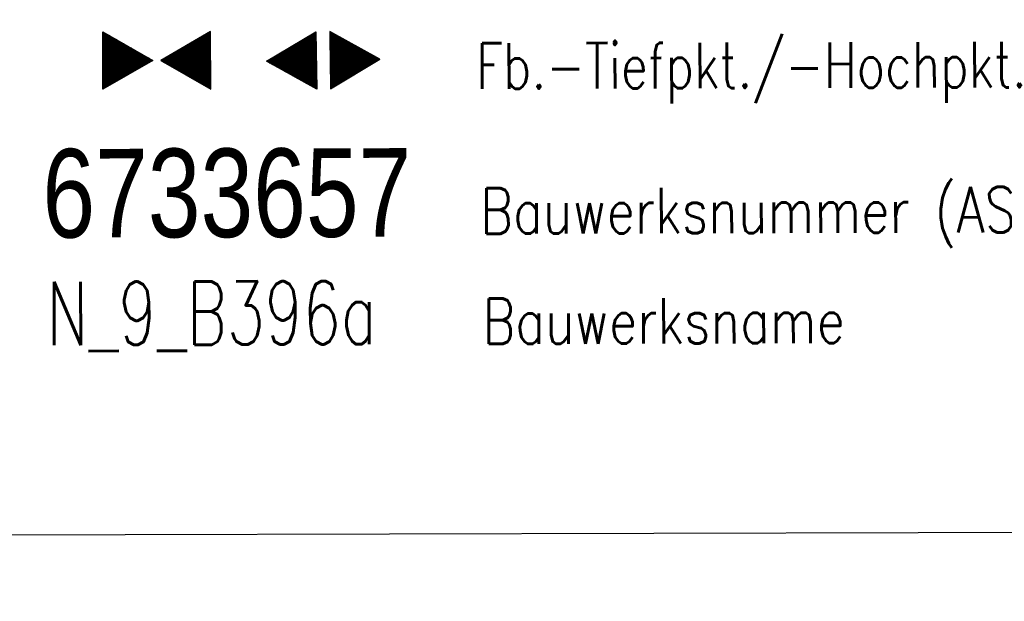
# Model space of a CAD drawing. Extents: x -134 to 1642, y -665 to 1050.
# Tile 65 of 88: x 1078 to 1117, y 115 to 138. Entities that reach past the tile are written whole.
import ezdxf

# ---------------------------------------------------------------- set-up
doc = ezdxf.new("R2010")
doc.units = 0
doc.header["$LTSCALE"] = 2
doc.header["$MEASUREMENT"] = 0
doc.linetypes.add('AUSGEZOGEN', pattern=[0])
doc.layers.get('0').update_dxf_attribs({"color": 8, "linetype": 'AUSGEZOGEN'})
for name, color, linetype in [('BW-SCHRIFT', 8, 'AUSGEZOGEN'), ('GEF', 8, 'AUSGEZOGEN'), ('LEGENDE', 7, 'AUSGEZOGEN'), ('Rinne', 200, 'CONTINUOUS')]:
    doc.layers.add(name, color=color, linetype=linetype)
doc.styles.add('ROMANS', font='romans.shx', dxfattribs={"width": 0.8})
doc.styles.add('UNIR-O', font='unir_o.shx')

# ---------------------------------------------------------------- blocks, each defined once
blk = doc.blocks.new('*X20')
at = {"color": 0}
for p, q in [((379.636, 182.407), (379.645, 182.415)), ((379.64, 182.401), (379.654, 182.415)), ((379.643, 182.395), (379.663, 182.415)), ((379.646, 182.39), (379.672, 182.415)), ((379.649, 182.384), (379.68, 182.415)), ((379.653, 182.379), (379.689, 182.415)), ((379.656, 182.373), (379.698, 182.415)), ((379.659, 182.367), (379.707, 182.415)), ((379.662, 182.362), (379.716, 182.415)), ((379.665, 182.356), (379.725, 182.415)), ((379.669, 182.351), (379.733, 182.415)), ((379.672, 182.345), (379.742, 182.415)), ((379.675, 182.339), (379.751, 182.415)), ((379.678, 182.334), (379.76, 182.415)), ((379.682, 182.328), (379.769, 182.415)), ((379.685, 182.323), (379.778, 182.415)), ((379.688, 182.317), (379.786, 182.415)), ((379.691, 182.311), (379.795, 182.415)), ((379.695, 182.306), (379.804, 182.415)), ((379.698, 182.3), (379.813, 182.415)), ((379.701, 182.295), (379.822, 182.415)), ((379.704, 182.289), (379.831, 182.415)), ((379.708, 182.283), (379.839, 182.415)), ((379.711, 182.278), (379.848, 182.415)), ((379.714, 182.272), (379.857, 182.415)), ((379.717, 182.267), (379.866, 182.415)), ((379.72, 182.261), (379.875, 182.415)), ((379.724, 182.255), (379.884, 182.415)), ((379.727, 182.25), (379.892, 182.415)), ((379.73, 182.244), (379.901, 182.415)), ((379.733, 182.239), (379.91, 182.415)), ((379.737, 182.233), (379.919, 182.415)), ((379.74, 182.227), (379.928, 182.415)), ((379.743, 182.222), (379.937, 182.415)), ((379.746, 182.216), (379.946, 182.415)), ((379.75, 182.21), (379.954, 182.415)), ((379.753, 182.205), (379.963, 182.415)), ((379.756, 182.199), (379.972, 182.415)), ((379.759, 182.194), (379.981, 182.415)), ((379.763, 182.188), (379.99, 182.415)), ((379.766, 182.182), (379.999, 182.415)), ((379.769, 182.177), (380.007, 182.415)), ((379.772, 182.171), (380.016, 182.415)), ((379.775, 182.166), (380.025, 182.415)), ((379.779, 182.16), (380.034, 182.415)), ((379.782, 182.154), (380.043, 182.415)), ((379.785, 182.149), (380.052, 182.415)), ((379.788, 182.143), (380.06, 182.415)), ((379.792, 182.138), (380.069, 182.415)), ((379.795, 182.132), (380.078, 182.415)), ((379.798, 182.126), (380.087, 182.415)), ((379.801, 182.121), (380.096, 182.415)), ((379.805, 182.115), (380.105, 182.415)), ((379.808, 182.11), (380.113, 182.415)), ((379.811, 182.104), (380.122, 182.415)), ((379.814, 182.098), (380.131, 182.415)), ((379.818, 182.093), (380.14, 182.415)), ((379.821, 182.087), (380.149, 182.415)), ((379.824, 182.082), (380.158, 182.415)), ((379.827, 182.076), (380.166, 182.415)), ((379.83, 182.07), (380.175, 182.415)), ((379.834, 182.065), (380.184, 182.415)), ((379.837, 182.059), (380.193, 182.415)), ((379.84, 182.054), (380.202, 182.415)), ((379.843, 182.048), (380.211, 182.415)), ((379.847, 182.042), (380.22, 182.415)), ((379.85, 182.037), (380.228, 182.415)), ((379.853, 182.031), (380.237, 182.415)), ((379.856, 182.026), (380.246, 182.415)), ((379.86, 182.02), (380.255, 182.415)), ((379.863, 182.014), (380.264, 182.415)), ((379.866, 182.009), (380.273, 182.415)), ((379.869, 182.003), (380.281, 182.415)), ((379.873, 181.998), (380.29, 182.415)), ((379.876, 181.992), (380.299, 182.415)), ((379.879, 181.986), (380.308, 182.415)), ((379.882, 181.981), (380.317, 182.415)), ((379.885, 181.975), (380.326, 182.415)), ((379.889, 181.97), (380.334, 182.415)), ((379.892, 181.964), (380.343, 182.415)), ((379.895, 181.958), (380.352, 182.415)), ((379.898, 181.953), (380.361, 182.415)), ((379.902, 181.947), (380.37, 182.415)), ((379.905, 181.942), (380.379, 182.415)), ((379.908, 181.936), (380.387, 182.415)), ((379.911, 181.93), (380.396, 182.415)), ((379.915, 181.925), (380.405, 182.415)), ((379.918, 181.919), (380.414, 182.415)), ((379.921, 181.914), (380.423, 182.415)), ((379.924, 181.908), (380.432, 182.415)), ((379.928, 181.902), (380.44, 182.415)), ((379.931, 181.897), (380.449, 182.415)), ((379.934, 181.891), (380.458, 182.415)), ((379.937, 181.885), (380.467, 182.415)), ((379.94, 181.88), (380.476, 182.415)), ((379.944, 181.874), (380.485, 182.415)), ((379.947, 181.869), (380.494, 182.415)), ((379.95, 181.863), (380.502, 182.415)), ((379.953, 181.857), (380.511, 182.415)), ((379.957, 181.852), (380.52, 182.415)), ((379.96, 181.846), (380.529, 182.415)), ((379.963, 181.841), (380.538, 182.415)), ((379.966, 181.835), (380.547, 182.415)), ((379.97, 181.829), (380.555, 182.415)), ((379.973, 181.824), (380.564, 182.415)), ((379.976, 181.818), (380.573, 182.415)), ((379.979, 181.813), (380.582, 182.415)), ((379.983, 181.807), (380.591, 182.415)), ((379.986, 181.801), (380.6, 182.415)), ((379.989, 181.796), (380.608, 182.415)), ((379.992, 181.79), (380.617, 182.415)), ((379.995, 181.785), (380.626, 182.415)), ((379.999, 181.779), (380.635, 182.415)), ((380.002, 181.773), (380.644, 182.415)), ((380.005, 181.768), (380.653, 182.415)), ((380.008, 181.762), (380.661, 182.415)), ((380.012, 181.757), (380.67, 182.415)), ((380.015, 181.751), (380.679, 182.415)), ((380.018, 181.745), (380.688, 182.415)), ((380.021, 181.74), (380.697, 182.415)), ((380.025, 181.734), (380.706, 182.415)), ((380.028, 181.729), (380.714, 182.415)), ((380.031, 181.723), (380.723, 182.415)), ((380.034, 181.717), (380.732, 182.415)), ((380.038, 181.712), (380.741, 182.415)), ((380.041, 181.706), (380.75, 182.415)), ((380.044, 181.701), (380.759, 182.415)), ((380.047, 181.695), (380.768, 182.415)), ((380.05, 181.689), (380.776, 182.415)), ((380.054, 181.684), (380.785, 182.415)), ((380.057, 181.678), (380.794, 182.415)), ((380.06, 181.673), (380.803, 182.415)), ((380.063, 181.667), (380.812, 182.415)), ((380.067, 181.661), (380.821, 182.415)), ((380.07, 181.656), (380.829, 182.415)), ((380.073, 181.65), (380.838, 182.415)), ((380.076, 181.645), (380.847, 182.415)), ((380.08, 181.639), (380.856, 182.415)), ((380.083, 181.633), (380.865, 182.415)), ((380.086, 181.628), (380.874, 182.415)), ((380.089, 181.622), (380.882, 182.415)), ((380.093, 181.617), (380.891, 182.415)), ((380.096, 181.611), (380.9, 182.415)), ((380.099, 181.605), (380.909, 182.415)), ((380.102, 181.6), (380.918, 182.415)), ((380.105, 181.594), (380.927, 182.415)), ((380.109, 181.588), (380.935, 182.415)), ((380.112, 181.583), (380.944, 182.415)), ((380.115, 181.577), (380.953, 182.415)), ((380.118, 181.572), (380.962, 182.415)), ((380.122, 181.566), (380.971, 182.415)), ((380.125, 181.56), (380.98, 182.415)), ((380.128, 181.555), (380.988, 182.415)), ((380.131, 181.549), (380.997, 182.415)), ((380.135, 181.544), (381.006, 182.415)), ((380.138, 181.538), (381.015, 182.415)), ((380.141, 181.532), (381.024, 182.415)), ((380.144, 181.527), (381.033, 182.415)), ((380.148, 181.521), (381.042, 182.415)), ((380.151, 181.516), (381.05, 182.415)), ((380.154, 181.51), (381.059, 182.415)), ((380.157, 181.504), (381.068, 182.415)), ((380.16, 181.499), (381.077, 182.415)), ((380.164, 181.493), (381.086, 182.415)), ((380.167, 181.488), (381.095, 182.415)), ((380.17, 181.482), (381.103, 182.415)), ((380.173, 181.476), (381.112, 182.415)), ((380.177, 181.471), (381.121, 182.415)), ((380.18, 181.465), (381.13, 182.415)), ((380.183, 181.46), (381.139, 182.415)), ((380.186, 181.454), (381.148, 182.415)), ((380.19, 181.448), (381.156, 182.415)), ((380.193, 181.443), (381.165, 182.415)), ((380.196, 181.437), (381.174, 182.415)), ((380.199, 181.432), (381.183, 182.415)), ((380.203, 181.426), (381.192, 182.415)), ((380.206, 181.42), (381.201, 182.415)), ((380.209, 181.415), (381.209, 182.415)), ((380.212, 181.409), (381.218, 182.415)), ((380.215, 181.404), (381.227, 182.415)), ((380.219, 181.398), (381.236, 182.415)), ((380.222, 181.392), (381.245, 182.415)), ((380.225, 181.387), (381.254, 182.415)), ((380.228, 181.381), (381.262, 182.415)), ((380.232, 181.376), (381.271, 182.415)), ((380.235, 181.37), (381.28, 182.415)), ((380.238, 181.364), (381.289, 182.415)), ((380.241, 181.359), (381.298, 182.415)), ((380.245, 181.353), (381.307, 182.415)), ((380.248, 181.348), (381.316, 182.415)), ((380.251, 181.342), (381.324, 182.415)), ((380.254, 181.336), (381.333, 182.415)), ((380.258, 181.331), (381.342, 182.415)), ((380.261, 181.325), (381.351, 182.415)), ((380.27, 181.308), (381.344, 182.382)), ((380.274, 181.303), (381.332, 182.361)), ((380.277, 181.297), (381.32, 182.34)), ((380.28, 181.292), (381.308, 182.32)), ((380.283, 181.286), (381.296, 182.299)), ((380.287, 181.28), (381.284, 182.278)), ((380.29, 181.275), (381.272, 182.257)), ((380.293, 181.269), (381.26, 182.236)), ((380.296, 181.263), (381.248, 182.215)), ((380.3, 181.258), (381.236, 182.194)), ((380.303, 181.252), (381.224, 182.173)), ((380.306, 181.247), (381.212, 182.152)), ((380.309, 181.241), (381.2, 182.131)), ((380.313, 181.235), (381.187, 182.11)), ((380.316, 181.23), (381.175, 182.089)), ((380.319, 181.224), (381.163, 182.069)), ((380.322, 181.219), (381.151, 182.048)), ((380.325, 181.213), (381.139, 182.027)), ((380.329, 181.207), (381.127, 182.006)), ((380.332, 181.202), (381.115, 181.985)), ((380.335, 181.196), (381.103, 181.964)), ((380.338, 181.191), (381.091, 181.943)), ((380.342, 181.185), (381.079, 181.922)), ((380.345, 181.179), (381.067, 181.901)), ((380.348, 181.174), (381.055, 181.88)), ((380.351, 181.168), (381.043, 181.859)), ((380.355, 181.163), (381.031, 181.839)), ((380.358, 181.157), (381.018, 181.818)), ((380.361, 181.151), (381.006, 181.797)), ((380.364, 181.146), (380.994, 181.776)), ((380.368, 181.14), (380.982, 181.755)), ((380.371, 181.135), (380.97, 181.734)), ((380.374, 181.129), (380.958, 181.713)), ((380.377, 181.123), (380.946, 181.692)), ((380.38, 181.118), (380.934, 181.671)), ((380.384, 181.112), (380.922, 181.65)), ((380.387, 181.107), (380.91, 181.629)), ((380.39, 181.101), (380.898, 181.608)), ((380.393, 181.095), (380.886, 181.588)), ((380.397, 181.09), (380.874, 181.567)), ((380.4, 181.084), (380.861, 181.546)), ((380.403, 181.079), (380.849, 181.525)), ((380.406, 181.073), (380.837, 181.504)), ((380.41, 181.067), (380.825, 181.483)), ((380.413, 181.062), (380.813, 181.462)), ((380.416, 181.056), (380.801, 181.441)), ((380.419, 181.051), (380.789, 181.42)), ((380.423, 181.045), (380.777, 181.399)), ((380.426, 181.039), (380.765, 181.378)), ((380.429, 181.034), (380.753, 181.358)), ((380.432, 181.028), (380.741, 181.337)), ((380.435, 181.023), (380.729, 181.316)), ((380.439, 181.017), (380.717, 181.295)), ((380.442, 181.011), (380.705, 181.274)), ((380.445, 181.006), (380.692, 181.253)), ((380.448, 181), (380.68, 181.232)), ((380.452, 180.995), (380.668, 181.211)), ((380.455, 180.989), (380.656, 181.19)), ((380.458, 180.983), (380.644, 181.169)), ((380.461, 180.978), (380.632, 181.148)), ((380.465, 180.972), (380.62, 181.127)), ((380.468, 180.966), (380.608, 181.107)), ((380.471, 180.961), (380.596, 181.086)), ((380.474, 180.955), (380.584, 181.065)), ((380.478, 180.95), (380.572, 181.044)), ((380.481, 180.944), (380.56, 181.023)), ((380.484, 180.938), (380.548, 181.002)), ((380.487, 180.933), (380.535, 180.981)), ((380.49, 180.927), (380.523, 180.96)), ((380.494, 180.922), (380.511, 180.939)), ((379.87, 179.582), (380.665, 180.378)), ((379.882, 179.603), (380.662, 180.383)), ((379.894, 179.624), (380.659, 180.389)), ((379.906, 179.645), (380.656, 180.394)), ((379.919, 179.666), (380.653, 180.4)), ((379.931, 179.687), (380.649, 180.406)), ((379.943, 179.708), (380.646, 180.411)), ((379.955, 179.729), (380.643, 180.417)), ((379.967, 179.75), (380.64, 180.422)), ((379.979, 179.77), (380.636, 180.428)), ((379.991, 179.791), (380.633, 180.434)), ((380.003, 179.812), (380.63, 180.439)), ((380.015, 179.833), (380.627, 180.445)), ((380.027, 179.854), (380.623, 180.45)), ((380.039, 179.875), (380.62, 180.456)), ((380.051, 179.896), (380.617, 180.462)), ((380.063, 179.917), (380.614, 180.467)), ((380.075, 179.938), (380.61, 180.473)), ((380.088, 179.959), (380.607, 180.478)), ((380.1, 179.98), (380.604, 180.484)), ((380.112, 180), (380.601, 180.49)), ((380.124, 180.021), (380.598, 180.495)), ((380.136, 180.042), (380.594, 180.501)), ((380.148, 180.063), (380.591, 180.506)), ((380.16, 180.084), (380.588, 180.512)), ((380.172, 180.105), (380.585, 180.518)), ((380.184, 180.126), (380.581, 180.523)), ((380.196, 180.147), (380.578, 180.529)), ((380.208, 180.168), (380.575, 180.534)), ((380.22, 180.189), (380.572, 180.54)), ((380.232, 180.21), (380.568, 180.546)), ((380.245, 180.231), (380.565, 180.551)), ((380.257, 180.251), (380.562, 180.557)), ((380.269, 180.272), (380.559, 180.562)), ((380.281, 180.293), (380.555, 180.568)), ((380.293, 180.314), (380.552, 180.574)), ((380.305, 180.335), (380.549, 180.579)), ((380.317, 180.356), (380.546, 180.585)), ((380.329, 180.377), (380.543, 180.59)), ((380.341, 180.398), (380.539, 180.596)), ((380.353, 180.419), (380.536, 180.602)), ((380.365, 180.44), (380.533, 180.607)), ((380.377, 180.461), (380.53, 180.613)), ((380.389, 180.481), (380.526, 180.618)), ((380.401, 180.502), (380.523, 180.624)), ((380.414, 180.523), (380.52, 180.63)), ((380.426, 180.544), (380.517, 180.635)), ((380.438, 180.565), (380.513, 180.641)), ((380.45, 180.586), (380.51, 180.646)), ((380.462, 180.607), (380.507, 180.652)), ((380.474, 180.628), (380.504, 180.658)), ((380.486, 180.649), (380.5, 180.663)), ((379.629, 179.164), (380.73, 180.265)), ((379.641, 179.185), (380.727, 180.271)), ((379.642, 179.169), (380.733, 180.26)), ((379.651, 179.169), (380.737, 180.254)), ((379.653, 179.206), (380.724, 180.277)), ((379.66, 179.169), (380.74, 180.249)), ((379.665, 179.227), (380.72, 180.282)), ((379.669, 179.169), (380.743, 180.243)), ((379.677, 179.248), (380.717, 180.288)), ((379.678, 179.169), (380.746, 180.237)), ((379.686, 179.169), (380.75, 180.232)), ((379.689, 179.269), (380.714, 180.293)), ((379.695, 179.169), (380.753, 180.226)), ((379.701, 179.289), (380.711, 180.299)), ((379.704, 179.169), (380.756, 180.221)), ((379.713, 179.31), (380.708, 180.305)), ((379.713, 179.169), (380.759, 180.215)), ((379.722, 179.169), (380.763, 180.209)), ((379.725, 179.331), (380.704, 180.31)), ((379.731, 179.169), (380.766, 180.204)), ((379.737, 179.352), (380.701, 180.316)), ((379.739, 179.169), (380.769, 180.198)), ((379.748, 179.169), (380.772, 180.193)), ((379.749, 179.373), (380.698, 180.321)), ((379.757, 179.169), (380.775, 180.187)), ((379.762, 179.394), (380.695, 180.327)), ((379.766, 179.169), (380.779, 180.181)), ((379.774, 179.415), (380.691, 180.333)), ((379.775, 179.169), (380.782, 180.176)), ((379.784, 179.169), (380.785, 180.17)), ((379.786, 179.436), (380.688, 180.338)), ((379.792, 179.169), (380.788, 180.165)), ((379.798, 179.457), (380.685, 180.344)), ((379.801, 179.169), (380.792, 180.159)), ((379.81, 179.478), (380.682, 180.349)), ((379.81, 179.169), (380.795, 180.153)), ((379.819, 179.169), (380.798, 180.148)), ((379.822, 179.499), (380.678, 180.355)), ((379.828, 179.169), (380.801, 180.142)), ((379.834, 179.519), (380.675, 180.361)), ((379.837, 179.169), (380.805, 180.137)), ((379.845, 179.169), (380.808, 180.131)), ((379.846, 179.54), (380.672, 180.366)), ((379.854, 179.169), (380.811, 180.125)), ((379.858, 179.561), (380.669, 180.372)), ((379.863, 179.169), (380.814, 180.12)), ((379.872, 179.169), (380.818, 180.114)), ((379.881, 179.169), (380.821, 180.109)), ((379.89, 179.169), (380.824, 180.103)), ((379.899, 179.169), (380.827, 180.097)), ((379.907, 179.169), (380.83, 180.092)), ((379.916, 179.169), (380.834, 180.086)), ((379.925, 179.169), (380.837, 180.081)), ((379.934, 179.169), (380.84, 180.075)), ((379.943, 179.169), (380.843, 180.069)), ((379.952, 179.169), (380.847, 180.064)), ((379.96, 179.169), (380.85, 180.058)), ((379.969, 179.169), (380.853, 180.052)), ((379.978, 179.169), (380.856, 180.047)), ((379.987, 179.169), (380.86, 180.041)), ((379.996, 179.169), (380.863, 180.036)), ((380.005, 179.169), (380.866, 180.03)), ((380.013, 179.169), (380.869, 180.024)), ((380.022, 179.169), (380.873, 180.019)), ((380.031, 179.169), (380.876, 180.013)), ((380.04, 179.169), (380.879, 180.008)), ((380.049, 179.169), (380.882, 180.002)), ((380.058, 179.169), (380.885, 179.996)), ((380.066, 179.169), (380.889, 179.991)), ((380.075, 179.169), (380.892, 179.985)), ((380.084, 179.169), (380.895, 179.98)), ((380.093, 179.169), (380.898, 179.974)), ((380.102, 179.169), (380.902, 179.968)), ((380.111, 179.169), (380.905, 179.963)), ((380.119, 179.169), (380.908, 179.957)), ((380.128, 179.169), (380.911, 179.952)), ((380.137, 179.169), (380.915, 179.946)), ((380.146, 179.169), (380.918, 179.94)), ((380.155, 179.169), (380.921, 179.935)), ((380.164, 179.169), (380.924, 179.929)), ((380.173, 179.169), (380.928, 179.924)), ((380.181, 179.169), (380.931, 179.918)), ((380.19, 179.169), (380.934, 179.912)), ((380.199, 179.169), (380.937, 179.907)), ((380.208, 179.169), (380.94, 179.901)), ((380.217, 179.169), (380.944, 179.896)), ((380.226, 179.169), (380.947, 179.89)), ((380.234, 179.169), (380.95, 179.884)), ((380.243, 179.169), (380.953, 179.879)), ((380.252, 179.169), (380.957, 179.873)), ((380.261, 179.169), (380.96, 179.868)), ((380.27, 179.169), (380.963, 179.862)), ((380.279, 179.169), (380.966, 179.856)), ((380.287, 179.169), (380.97, 179.851)), ((380.296, 179.169), (380.973, 179.845)), ((380.305, 179.169), (380.976, 179.84)), ((380.314, 179.169), (380.979, 179.834)), ((380.323, 179.169), (380.983, 179.828)), ((380.332, 179.169), (380.986, 179.823)), ((380.34, 179.169), (380.989, 179.817)), ((380.349, 179.169), (380.992, 179.812)), ((380.358, 179.169), (380.995, 179.806)), ((380.367, 179.169), (380.999, 179.8)), ((380.376, 179.169), (381.002, 179.795)), ((380.385, 179.169), (381.005, 179.789)), ((380.394, 179.169), (381.008, 179.784)), ((380.402, 179.169), (381.012, 179.778)), ((380.411, 179.169), (381.015, 179.772)), ((380.42, 179.169), (381.018, 179.767)), ((380.429, 179.169), (381.021, 179.761)), ((380.438, 179.169), (381.025, 179.756)), ((380.447, 179.169), (381.028, 179.75)), ((380.455, 179.169), (381.031, 179.744)), ((380.464, 179.169), (381.034, 179.739)), ((380.473, 179.169), (381.038, 179.733)), ((380.482, 179.169), (381.041, 179.727)), ((380.491, 179.169), (381.044, 179.722)), ((380.5, 179.169), (381.047, 179.716)), ((380.508, 179.169), (381.05, 179.711)), ((380.517, 179.169), (381.054, 179.705)), ((380.526, 179.169), (381.057, 179.699)), ((380.535, 179.169), (381.06, 179.694)), ((380.544, 179.169), (381.063, 179.688)), ((380.553, 179.169), (381.067, 179.683)), ((380.561, 179.169), (381.07, 179.677)), ((380.57, 179.169), (381.073, 179.671)), ((380.579, 179.169), (381.076, 179.666)), ((380.588, 179.169), (381.08, 179.66)), ((380.597, 179.169), (381.083, 179.655)), ((380.606, 179.169), (381.086, 179.649)), ((380.614, 179.169), (381.089, 179.643)), ((380.623, 179.169), (381.093, 179.638)), ((380.632, 179.169), (381.096, 179.632)), ((380.641, 179.169), (381.099, 179.627)), ((380.65, 179.169), (381.102, 179.621)), ((380.659, 179.169), (381.105, 179.615)), ((380.668, 179.169), (381.109, 179.61)), ((380.676, 179.169), (381.112, 179.604)), ((380.685, 179.169), (381.115, 179.599)), ((380.694, 179.169), (381.118, 179.593)), ((380.703, 179.169), (381.122, 179.587)), ((380.712, 179.169), (381.125, 179.582)), ((380.721, 179.169), (381.128, 179.576)), ((380.729, 179.169), (381.131, 179.571)), ((380.738, 179.169), (381.135, 179.565)), ((380.747, 179.169), (381.138, 179.559)), ((380.756, 179.169), (381.141, 179.554)), ((380.765, 179.169), (381.144, 179.548)), ((380.774, 179.169), (381.148, 179.543)), ((380.782, 179.169), (381.151, 179.537)), ((380.791, 179.169), (381.154, 179.531)), ((380.8, 179.169), (381.157, 179.526)), ((380.809, 179.169), (381.16, 179.52)), ((380.818, 179.169), (381.164, 179.515)), ((380.827, 179.169), (381.167, 179.509)), ((380.835, 179.169), (381.17, 179.503)), ((380.844, 179.169), (381.173, 179.498)), ((380.853, 179.169), (381.177, 179.492)), ((380.862, 179.169), (381.18, 179.487)), ((380.871, 179.169), (381.183, 179.481)), ((380.88, 179.169), (381.186, 179.475)), ((380.888, 179.169), (381.19, 179.47)), ((380.897, 179.169), (381.193, 179.464)), ((380.906, 179.169), (381.196, 179.459)), ((380.915, 179.169), (381.199, 179.453)), ((380.924, 179.169), (381.203, 179.447)), ((380.933, 179.169), (381.206, 179.442)), ((380.942, 179.169), (381.209, 179.436)), ((380.95, 179.169), (381.212, 179.43)), ((380.959, 179.169), (381.215, 179.425)), ((380.968, 179.169), (381.219, 179.419)), ((380.977, 179.169), (381.222, 179.414)), ((380.986, 179.169), (381.225, 179.408)), ((380.995, 179.169), (381.228, 179.402)), ((381.003, 179.169), (381.232, 179.397)), ((381.012, 179.169), (381.235, 179.391)), ((381.021, 179.169), (381.238, 179.386)), ((381.03, 179.169), (381.241, 179.38)), ((381.039, 179.169), (381.245, 179.374)), ((381.048, 179.169), (381.248, 179.369)), ((381.056, 179.169), (381.251, 179.363)), ((381.065, 179.169), (381.254, 179.358)), ((381.074, 179.169), (381.258, 179.352)), ((381.083, 179.169), (381.261, 179.346)), ((381.092, 179.169), (381.264, 179.341)), ((381.101, 179.169), (381.267, 179.335)), ((381.109, 179.169), (381.27, 179.33)), ((381.118, 179.169), (381.274, 179.324)), ((381.127, 179.169), (381.277, 179.318)), ((381.136, 179.169), (381.28, 179.313)), ((381.145, 179.169), (381.283, 179.307)), ((381.154, 179.169), (381.287, 179.302)), ((381.162, 179.169), (381.29, 179.296)), ((381.171, 179.169), (381.293, 179.29)), ((381.18, 179.169), (381.296, 179.285)), ((381.189, 179.169), (381.3, 179.279)), ((381.198, 179.169), (381.303, 179.274)), ((381.207, 179.169), (381.306, 179.268)), ((381.216, 179.169), (381.309, 179.262)), ((381.224, 179.169), (381.313, 179.257)), ((381.233, 179.169), (381.316, 179.251)), ((381.242, 179.169), (381.319, 179.246)), ((381.251, 179.169), (381.322, 179.24)), ((381.26, 179.169), (381.325, 179.234)), ((381.269, 179.169), (381.329, 179.229)), ((381.277, 179.169), (381.332, 179.223)), ((381.286, 179.169), (381.335, 179.218)), ((381.295, 179.169), (381.338, 179.212)), ((381.304, 179.169), (381.342, 179.206)), ((381.313, 179.169), (381.345, 179.201)), ((381.322, 179.169), (381.348, 179.195)), ((381.33, 179.169), (381.351, 179.19)), ((381.339, 179.169), (381.355, 179.184)), ((381.348, 179.169), (381.358, 179.178))]:
    blk.add_line(p, q, dxfattribs=at)
blk = doc.blocks.new('TIEFP')
at = {"color": 0}
for points in [[(0.005, 0.151), (-1.131, 2.118), (1.141, 2.118)], [(0.005, -0.172), (-1.131, -2.139), (1.141, -2.139)]]:
    blk.add_lwpolyline(points, close=True, dxfattribs=at)
at = {"color": 0, "xscale": 1.311372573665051, "yscale": 1.311372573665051, "zscale": 1.311372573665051}
blk.add_blockref('*X20', (-498.969, -237.096), dxfattribs=at)
blk = doc.blocks.new('*X22')
at = {"color": 0}
for p, q in [((377.873, 182.34), (377.983, 182.45)), ((377.885, 182.361), (377.98, 182.456)), ((377.897, 182.382), (377.977, 182.462)), ((377.909, 182.403), (377.973, 182.467)), ((377.921, 182.424), (377.97, 182.473)), ((377.933, 182.445), (377.967, 182.478)), ((377.945, 182.466), (377.964, 182.484)), ((377.233, 181.232), (378.155, 182.153)), ((377.245, 181.253), (378.151, 182.159)), ((377.257, 181.274), (378.148, 182.165)), ((377.269, 181.295), (378.145, 182.17)), ((377.281, 181.316), (378.142, 182.176)), ((377.293, 181.336), (378.138, 182.181)), ((377.305, 181.357), (378.135, 182.187)), ((377.318, 181.378), (378.132, 182.193)), ((377.33, 181.399), (378.129, 182.198)), ((377.342, 181.42), (378.126, 182.204)), ((377.354, 181.441), (378.122, 182.209)), ((377.366, 181.462), (378.119, 182.215)), ((377.378, 181.483), (378.116, 182.221)), ((377.39, 181.504), (378.113, 182.226)), ((377.402, 181.525), (378.109, 182.232)), ((377.414, 181.546), (378.106, 182.238)), ((377.426, 181.566), (378.103, 182.243)), ((377.438, 181.587), (378.1, 182.249)), ((377.45, 181.608), (378.096, 182.254)), ((377.462, 181.629), (378.093, 182.26)), ((377.474, 181.65), (378.09, 182.266)), ((377.487, 181.671), (378.087, 182.271)), ((377.499, 181.692), (378.083, 182.277)), ((377.511, 181.713), (378.08, 182.282)), ((377.523, 181.734), (378.077, 182.288)), ((377.535, 181.755), (378.074, 182.294)), ((377.547, 181.776), (378.071, 182.299)), ((377.559, 181.796), (378.067, 182.305)), ((377.571, 181.817), (378.064, 182.31)), ((377.583, 181.838), (378.061, 182.316)), ((377.595, 181.859), (378.058, 182.322)), ((377.607, 181.88), (378.054, 182.327)), ((377.619, 181.901), (378.051, 182.333)), ((377.631, 181.922), (378.048, 182.338)), ((377.644, 181.943), (378.045, 182.344)), ((377.656, 181.964), (378.041, 182.35)), ((377.668, 181.985), (378.038, 182.355)), ((377.68, 182.006), (378.035, 182.361)), ((377.692, 182.027), (378.032, 182.366)), ((377.704, 182.047), (378.028, 182.372)), ((377.716, 182.068), (378.025, 182.378)), ((377.728, 182.089), (378.022, 182.383)), ((377.74, 182.11), (378.019, 182.389)), ((377.752, 182.131), (378.016, 182.394)), ((377.764, 182.152), (378.012, 182.4)), ((377.776, 182.173), (378.009, 182.406)), ((377.788, 182.194), (378.006, 182.411)), ((377.8, 182.215), (378.003, 182.417)), ((377.813, 182.236), (377.999, 182.422)), ((377.825, 182.257), (377.996, 182.428)), ((377.837, 182.277), (377.993, 182.434)), ((377.849, 182.298), (377.99, 182.439)), ((377.861, 182.319), (377.986, 182.445)), ((377.107, 180.991), (378.197, 182.081)), ((377.112, 181.023), (378.187, 182.097)), ((377.116, 180.991), (378.2, 182.075)), ((377.124, 181.044), (378.184, 182.103)), ((377.125, 180.991), (378.203, 182.069)), ((377.133, 180.991), (378.206, 182.064)), ((377.136, 181.065), (378.181, 182.109)), ((377.142, 180.991), (378.21, 182.058)), ((377.148, 181.085), (378.177, 182.114)), ((377.151, 180.991), (378.213, 182.053)), ((377.16, 180.991), (378.216, 182.047)), ((377.161, 181.106), (378.174, 182.12)), ((377.169, 180.991), (378.219, 182.041)), ((377.173, 181.127), (378.171, 182.125)), ((377.178, 180.991), (378.223, 182.036)), ((377.185, 181.148), (378.168, 182.131)), ((377.186, 180.991), (378.226, 182.03)), ((377.195, 180.991), (378.229, 182.025)), ((377.197, 181.169), (378.164, 182.137)), ((377.204, 180.991), (378.232, 182.019)), ((377.209, 181.19), (378.161, 182.142)), ((377.213, 180.991), (378.236, 182.013)), ((377.221, 181.211), (378.158, 182.148)), ((377.222, 180.991), (378.239, 182.008)), ((377.231, 180.991), (378.242, 182.002)), ((377.239, 180.991), (378.245, 181.997)), ((377.248, 180.991), (378.248, 181.991)), ((377.257, 180.991), (378.252, 181.985)), ((377.266, 180.991), (378.255, 181.98)), ((377.275, 180.991), (378.258, 181.974)), ((377.284, 180.991), (378.261, 181.969)), ((377.292, 180.991), (378.265, 181.963)), ((377.301, 180.991), (378.268, 181.957)), ((377.31, 180.991), (378.271, 181.952)), ((377.319, 180.991), (378.274, 181.946)), ((377.328, 180.991), (378.278, 181.941)), ((377.337, 180.991), (378.281, 181.935)), ((377.346, 180.991), (378.284, 181.929)), ((377.354, 180.991), (378.287, 181.924)), ((377.363, 180.991), (378.291, 181.918)), ((377.372, 180.991), (378.294, 181.913)), ((377.381, 180.991), (378.297, 181.907)), ((377.39, 180.991), (378.3, 181.901)), ((377.399, 180.991), (378.303, 181.896)), ((377.407, 180.991), (378.307, 181.89)), ((377.416, 180.991), (378.31, 181.884)), ((377.425, 180.991), (378.313, 181.879)), ((377.434, 180.991), (378.316, 181.873)), ((377.443, 180.991), (378.32, 181.868)), ((377.452, 180.991), (378.323, 181.862)), ((377.46, 180.991), (378.326, 181.856)), ((377.469, 180.991), (378.329, 181.851)), ((377.478, 180.991), (378.333, 181.845)), ((377.487, 180.991), (378.336, 181.84)), ((377.496, 180.991), (378.339, 181.834)), ((377.505, 180.991), (378.342, 181.828)), ((377.513, 180.991), (378.346, 181.823)), ((377.522, 180.991), (378.349, 181.817)), ((377.531, 180.991), (378.352, 181.812)), ((377.54, 180.991), (378.355, 181.806)), ((377.549, 180.991), (378.358, 181.8)), ((377.558, 180.991), (378.362, 181.795)), ((377.566, 180.991), (378.365, 181.789)), ((377.575, 180.991), (378.368, 181.784)), ((377.584, 180.991), (378.371, 181.778)), ((377.593, 180.991), (378.375, 181.772)), ((377.602, 180.991), (378.378, 181.767)), ((377.611, 180.991), (378.381, 181.761)), ((377.62, 180.991), (378.384, 181.756)), ((377.628, 180.991), (378.388, 181.75)), ((377.637, 180.991), (378.391, 181.744)), ((377.646, 180.991), (378.394, 181.739)), ((377.655, 180.991), (378.397, 181.733)), ((377.664, 180.991), (378.401, 181.728)), ((377.673, 180.991), (378.404, 181.722)), ((377.681, 180.991), (378.407, 181.716)), ((377.69, 180.991), (378.41, 181.711)), ((377.699, 180.991), (378.413, 181.705)), ((377.708, 180.991), (378.417, 181.7)), ((377.717, 180.991), (378.42, 181.694)), ((377.726, 180.991), (378.423, 181.688)), ((377.734, 180.991), (378.426, 181.683)), ((377.743, 180.991), (378.43, 181.677)), ((377.752, 180.991), (378.433, 181.672)), ((377.761, 180.991), (378.436, 181.666)), ((377.77, 180.991), (378.439, 181.66)), ((377.779, 180.991), (378.443, 181.655)), ((377.787, 180.991), (378.446, 181.649)), ((377.796, 180.991), (378.449, 181.644)), ((377.805, 180.991), (378.452, 181.638)), ((377.814, 180.991), (378.456, 181.632)), ((377.823, 180.991), (378.459, 181.627)), ((377.832, 180.991), (378.462, 181.621)), ((377.84, 180.991), (378.465, 181.616)), ((377.849, 180.991), (378.468, 181.61)), ((377.858, 180.991), (378.472, 181.604)), ((377.867, 180.991), (378.475, 181.599)), ((377.876, 180.991), (378.478, 181.593)), ((377.885, 180.991), (378.481, 181.588)), ((377.894, 180.991), (378.485, 181.582)), ((377.902, 180.991), (378.488, 181.576)), ((377.911, 180.991), (378.491, 181.571)), ((377.92, 180.991), (378.494, 181.565)), ((377.929, 180.991), (378.498, 181.559)), ((377.938, 180.991), (378.501, 181.554)), ((377.947, 180.991), (378.504, 181.548)), ((377.955, 180.991), (378.507, 181.543)), ((377.964, 180.991), (378.511, 181.537)), ((377.973, 180.991), (378.514, 181.531)), ((377.982, 180.991), (378.517, 181.526)), ((377.991, 180.991), (378.52, 181.52)), ((378, 180.991), (378.523, 181.515)), ((378.008, 180.991), (378.527, 181.509)), ((378.017, 180.991), (378.53, 181.503)), ((378.026, 180.991), (378.533, 181.498)), ((378.035, 180.991), (378.536, 181.492)), ((378.044, 180.991), (378.54, 181.487)), ((378.053, 180.991), (378.543, 181.481)), ((378.061, 180.991), (378.546, 181.475)), ((378.07, 180.991), (378.549, 181.47)), ((378.079, 180.991), (378.553, 181.464)), ((378.088, 180.991), (378.556, 181.459)), ((378.097, 180.991), (378.559, 181.453)), ((378.106, 180.991), (378.562, 181.447)), ((378.114, 180.991), (378.565, 181.442)), ((378.123, 180.991), (378.569, 181.436)), ((378.132, 180.991), (378.572, 181.431)), ((378.141, 180.991), (378.575, 181.425)), ((378.15, 180.991), (378.578, 181.419)), ((378.159, 180.991), (378.582, 181.414)), ((378.168, 180.991), (378.585, 181.408)), ((378.176, 180.991), (378.588, 181.403)), ((378.185, 180.991), (378.591, 181.397)), ((378.194, 180.991), (378.595, 181.391)), ((378.203, 180.991), (378.598, 181.386)), ((378.212, 180.991), (378.601, 181.38)), ((378.221, 180.991), (378.604, 181.375)), ((378.229, 180.991), (378.608, 181.369)), ((378.238, 180.991), (378.611, 181.363)), ((378.247, 180.991), (378.614, 181.358)), ((378.256, 180.991), (378.617, 181.352)), ((378.265, 180.991), (378.62, 181.347)), ((378.274, 180.991), (378.624, 181.341)), ((378.282, 180.991), (378.627, 181.335)), ((378.291, 180.991), (378.63, 181.33)), ((378.3, 180.991), (378.633, 181.324)), ((378.309, 180.991), (378.637, 181.319)), ((378.318, 180.991), (378.64, 181.313)), ((378.327, 180.991), (378.643, 181.307)), ((378.335, 180.991), (378.646, 181.302)), ((378.344, 180.991), (378.65, 181.296)), ((378.353, 180.991), (378.653, 181.291)), ((378.362, 180.991), (378.656, 181.285)), ((378.371, 180.991), (378.659, 181.279)), ((378.38, 180.991), (378.663, 181.274)), ((378.388, 180.991), (378.666, 181.268)), ((378.397, 180.991), (378.669, 181.262)), ((378.406, 180.991), (378.672, 181.257)), ((378.415, 180.991), (378.675, 181.251)), ((378.424, 180.991), (378.679, 181.246)), ((378.433, 180.991), (378.682, 181.24)), ((378.442, 180.991), (378.685, 181.234)), ((378.45, 180.991), (378.688, 181.229)), ((378.459, 180.991), (378.692, 181.223)), ((378.468, 180.991), (378.695, 181.218)), ((378.477, 180.991), (378.698, 181.212)), ((378.486, 180.991), (378.701, 181.206)), ((378.495, 180.991), (378.705, 181.201)), ((378.503, 180.991), (378.708, 181.195)), ((378.512, 180.991), (378.711, 181.19)), ((378.521, 180.991), (378.714, 181.184)), ((378.53, 180.991), (378.718, 181.178)), ((378.539, 180.991), (378.721, 181.173)), ((378.548, 180.991), (378.724, 181.167)), ((378.556, 180.991), (378.727, 181.162)), ((378.565, 180.991), (378.73, 181.156)), ((378.574, 180.991), (378.734, 181.15)), ((378.583, 180.991), (378.737, 181.145)), ((378.592, 180.991), (378.74, 181.139)), ((378.601, 180.991), (378.743, 181.134)), ((378.609, 180.991), (378.747, 181.128)), ((378.618, 180.991), (378.75, 181.122)), ((378.627, 180.991), (378.753, 181.117)), ((378.636, 180.991), (378.756, 181.111)), ((378.645, 180.991), (378.76, 181.106)), ((378.654, 180.991), (378.763, 181.1)), ((378.662, 180.991), (378.766, 181.094)), ((378.671, 180.991), (378.769, 181.089)), ((378.68, 180.991), (378.773, 181.083)), ((378.689, 180.991), (378.776, 181.078)), ((378.698, 180.991), (378.779, 181.072)), ((378.707, 180.991), (378.782, 181.066)), ((378.716, 180.991), (378.785, 181.061)), ((378.724, 180.991), (378.789, 181.055)), ((378.733, 180.991), (378.792, 181.05)), ((378.742, 180.991), (378.795, 181.044)), ((378.751, 180.991), (378.798, 181.038)), ((378.76, 180.991), (378.802, 181.033)), ((378.769, 180.991), (378.805, 181.027)), ((378.777, 180.991), (378.808, 181.022)), ((378.786, 180.991), (378.811, 181.016)), ((378.795, 180.991), (378.815, 181.01)), ((378.804, 180.991), (378.818, 181.005)), ((378.813, 180.991), (378.821, 180.999)), ((377.099, 180.568), (377.108, 180.577)), ((377.102, 180.562), (377.117, 180.577)), ((377.106, 180.556), (377.126, 180.577)), ((377.109, 180.551), (377.135, 180.577)), ((377.112, 180.545), (377.144, 180.577)), ((377.115, 180.54), (377.153, 180.577)), ((377.119, 180.534), (377.161, 180.577)), ((377.122, 180.528), (377.17, 180.577)), ((377.125, 180.523), (377.179, 180.577)), ((377.128, 180.517), (377.188, 180.577)), ((377.131, 180.512), (377.197, 180.577)), ((377.135, 180.506), (377.206, 180.577)), ((377.138, 180.5), (377.214, 180.577)), ((377.141, 180.495), (377.223, 180.577)), ((377.144, 180.489), (377.232, 180.577)), ((377.148, 180.484), (377.241, 180.577)), ((377.151, 180.478), (377.25, 180.577)), ((377.154, 180.472), (377.259, 180.577)), ((377.157, 180.467), (377.267, 180.577)), ((377.161, 180.461), (377.276, 180.577)), ((377.164, 180.456), (377.285, 180.577)), ((377.167, 180.45), (377.294, 180.577)), ((377.17, 180.444), (377.303, 180.577)), ((377.174, 180.439), (377.312, 180.577)), ((377.177, 180.433), (377.32, 180.577)), ((377.18, 180.428), (377.329, 180.577)), ((377.183, 180.422), (377.338, 180.577)), ((377.186, 180.416), (377.347, 180.577)), ((377.19, 180.411), (377.356, 180.577)), ((377.193, 180.405), (377.365, 180.577)), ((377.196, 180.4), (377.373, 180.577)), ((377.199, 180.394), (377.382, 180.577)), ((377.203, 180.388), (377.391, 180.577)), ((377.206, 180.383), (377.4, 180.577)), ((377.209, 180.377), (377.409, 180.577)), ((377.212, 180.372), (377.418, 180.577)), ((377.216, 180.366), (377.427, 180.577)), ((377.219, 180.36), (377.435, 180.577)), ((377.222, 180.355), (377.444, 180.577)), ((377.225, 180.349), (377.453, 180.577)), ((377.229, 180.344), (377.462, 180.577)), ((377.232, 180.338), (377.471, 180.577)), ((377.235, 180.332), (377.48, 180.577)), ((377.238, 180.327), (377.488, 180.577)), ((377.241, 180.321), (377.497, 180.577)), ((377.245, 180.315), (377.506, 180.577)), ((377.248, 180.31), (377.515, 180.577)), ((377.251, 180.304), (377.524, 180.577)), ((377.254, 180.299), (377.533, 180.577)), ((377.258, 180.293), (377.541, 180.577)), ((377.261, 180.287), (377.55, 180.577)), ((377.264, 180.282), (377.559, 180.577)), ((377.267, 180.276), (377.568, 180.577)), ((377.271, 180.271), (377.577, 180.577)), ((377.274, 180.265), (377.586, 180.577)), ((377.277, 180.259), (377.594, 180.577)), ((377.28, 180.254), (377.603, 180.577)), ((377.284, 180.248), (377.612, 180.577)), ((377.287, 180.243), (377.621, 180.577)), ((377.29, 180.237), (377.63, 180.577)), ((377.293, 180.231), (377.639, 180.577)), ((377.296, 180.226), (377.647, 180.577)), ((377.3, 180.22), (377.656, 180.577)), ((377.303, 180.215), (377.665, 180.577)), ((377.306, 180.209), (377.674, 180.577)), ((377.309, 180.203), (377.683, 180.577)), ((377.313, 180.198), (377.692, 180.577)), ((377.316, 180.192), (377.701, 180.577)), ((377.319, 180.187), (377.709, 180.577)), ((377.322, 180.181), (377.718, 180.577)), ((377.326, 180.175), (377.727, 180.577)), ((377.329, 180.17), (377.736, 180.577)), ((377.332, 180.164), (377.745, 180.577)), ((377.335, 180.159), (377.754, 180.577)), ((377.339, 180.153), (377.762, 180.577)), ((377.342, 180.147), (377.771, 180.577)), ((377.345, 180.142), (377.78, 180.577)), ((377.348, 180.136), (377.789, 180.577)), ((377.351, 180.131), (377.798, 180.577)), ((377.355, 180.125), (377.807, 180.577)), ((377.358, 180.119), (377.815, 180.577)), ((377.361, 180.114), (377.824, 180.577)), ((377.364, 180.108), (377.833, 180.577)), ((377.368, 180.103), (377.842, 180.577)), ((377.371, 180.097), (377.851, 180.577)), ((377.374, 180.091), (377.86, 180.577)), ((377.377, 180.086), (377.868, 180.577)), ((377.381, 180.08), (377.877, 180.577)), ((377.384, 180.075), (377.886, 180.577)), ((377.387, 180.069), (377.895, 180.577)), ((377.39, 180.063), (377.904, 180.577)), ((377.394, 180.058), (377.913, 180.577)), ((377.397, 180.052), (377.921, 180.577)), ((377.4, 180.047), (377.93, 180.577)), ((377.403, 180.041), (377.939, 180.577)), ((377.406, 180.035), (377.948, 180.577)), ((377.41, 180.03), (377.957, 180.577)), ((377.413, 180.024), (377.966, 180.577)), ((377.416, 180.018), (377.975, 180.577)), ((377.419, 180.013), (377.983, 180.577)), ((377.423, 180.007), (377.992, 180.577)), ((377.426, 180.002), (378.001, 180.577)), ((377.429, 179.996), (378.01, 180.577)), ((377.432, 179.99), (378.019, 180.577)), ((377.436, 179.985), (378.028, 180.577)), ((377.439, 179.979), (378.036, 180.577)), ((377.442, 179.974), (378.045, 180.577)), ((377.445, 179.968), (378.054, 180.577)), ((377.449, 179.962), (378.063, 180.577)), ((377.452, 179.957), (378.072, 180.577)), ((377.455, 179.951), (378.081, 180.577)), ((377.458, 179.946), (378.089, 180.577)), ((377.461, 179.94), (378.098, 180.577)), ((377.465, 179.934), (378.107, 180.577)), ((377.468, 179.929), (378.116, 180.577)), ((377.471, 179.923), (378.125, 180.577)), ((377.474, 179.918), (378.134, 180.577)), ((377.478, 179.912), (378.142, 180.577)), ((377.481, 179.906), (378.151, 180.577)), ((377.484, 179.901), (378.16, 180.577)), ((377.487, 179.895), (378.169, 180.577)), ((377.491, 179.89), (378.178, 180.577)), ((377.494, 179.884), (378.187, 180.577)), ((377.497, 179.878), (378.196, 180.577)), ((377.5, 179.873), (378.204, 180.577)), ((377.504, 179.867), (378.213, 180.577)), ((377.507, 179.862), (378.222, 180.577)), ((377.51, 179.856), (378.231, 180.577)), ((377.513, 179.85), (378.24, 180.577)), ((377.516, 179.845), (378.249, 180.577)), ((377.52, 179.839), (378.257, 180.577)), ((377.523, 179.834), (378.266, 180.577)), ((377.526, 179.828), (378.275, 180.577)), ((377.529, 179.822), (378.284, 180.577)), ((377.533, 179.817), (378.293, 180.577)), ((377.536, 179.811), (378.302, 180.577)), ((377.539, 179.806), (378.31, 180.577)), ((377.542, 179.8), (378.319, 180.577)), ((377.546, 179.794), (378.328, 180.577)), ((377.549, 179.789), (378.337, 180.577)), ((377.552, 179.783), (378.346, 180.577)), ((377.555, 179.778), (378.355, 180.577)), ((377.559, 179.772), (378.363, 180.577)), ((377.562, 179.766), (378.372, 180.577)), ((377.565, 179.761), (378.381, 180.577)), ((377.568, 179.755), (378.39, 180.577)), ((377.571, 179.75), (378.399, 180.577)), ((377.575, 179.744), (378.408, 180.577)), ((377.578, 179.738), (378.416, 180.577)), ((377.581, 179.733), (378.425, 180.577)), ((377.584, 179.727), (378.434, 180.577)), ((377.588, 179.722), (378.443, 180.577)), ((377.591, 179.716), (378.452, 180.577)), ((377.594, 179.71), (378.461, 180.577)), ((377.597, 179.705), (378.47, 180.577)), ((377.601, 179.699), (378.478, 180.577)), ((377.604, 179.693), (378.487, 180.577)), ((377.607, 179.688), (378.496, 180.577)), ((377.61, 179.682), (378.505, 180.577)), ((377.614, 179.677), (378.514, 180.577)), ((377.617, 179.671), (378.523, 180.577)), ((377.62, 179.665), (378.531, 180.577)), ((377.623, 179.66), (378.54, 180.577)), ((377.626, 179.654), (378.549, 180.577)), ((377.63, 179.649), (378.558, 180.577)), ((377.633, 179.643), (378.567, 180.577)), ((377.636, 179.637), (378.576, 180.577)), ((377.639, 179.632), (378.584, 180.577)), ((377.643, 179.626), (378.593, 180.577)), ((377.646, 179.621), (378.602, 180.577)), ((377.649, 179.615), (378.611, 180.577)), ((377.652, 179.609), (378.62, 180.577)), ((377.656, 179.604), (378.629, 180.577)), ((377.659, 179.598), (378.637, 180.577)), ((377.662, 179.593), (378.646, 180.577)), ((377.665, 179.587), (378.655, 180.577)), ((377.669, 179.581), (378.664, 180.577)), ((377.672, 179.576), (378.673, 180.577)), ((377.675, 179.57), (378.682, 180.577)), ((377.678, 179.565), (378.69, 180.577)), ((377.681, 179.559), (378.699, 180.577)), ((377.685, 179.553), (378.708, 180.577)), ((377.688, 179.548), (378.717, 180.577)), ((377.691, 179.542), (378.726, 180.577)), ((377.694, 179.537), (378.735, 180.577)), ((377.698, 179.531), (378.744, 180.577)), ((377.701, 179.525), (378.752, 180.577)), ((377.704, 179.52), (378.761, 180.577)), ((377.707, 179.514), (378.77, 180.577)), ((377.711, 179.509), (378.779, 180.577)), ((377.714, 179.503), (378.788, 180.577)), ((377.717, 179.497), (378.797, 180.577)), ((377.72, 179.492), (378.805, 180.577)), ((377.724, 179.486), (378.814, 180.577)), ((377.733, 179.469), (378.806, 180.542)), ((377.736, 179.464), (378.794, 180.521)), ((377.74, 179.458), (378.781, 180.5)), ((377.743, 179.453), (378.769, 180.479)), ((377.746, 179.447), (378.757, 180.458)), ((377.749, 179.441), (378.745, 180.437)), ((377.753, 179.436), (378.733, 180.416)), ((377.756, 179.43), (378.721, 180.395)), ((377.759, 179.425), (378.709, 180.374)), ((377.762, 179.419), (378.697, 180.353)), ((377.766, 179.413), (378.685, 180.333)), ((377.769, 179.408), (378.673, 180.312)), ((377.772, 179.402), (378.661, 180.291)), ((377.775, 179.396), (378.649, 180.27)), ((377.779, 179.391), (378.637, 180.249)), ((377.782, 179.385), (378.624, 180.228)), ((377.785, 179.38), (378.612, 180.207)), ((377.788, 179.374), (378.6, 180.186)), ((377.791, 179.368), (378.588, 180.165)), ((377.795, 179.363), (378.576, 180.144)), ((377.798, 179.357), (378.564, 180.123)), ((377.801, 179.352), (378.552, 180.103)), ((377.804, 179.346), (378.54, 180.082)), ((377.808, 179.34), (378.528, 180.061)), ((377.811, 179.335), (378.516, 180.04)), ((377.814, 179.329), (378.504, 180.019)), ((377.817, 179.324), (378.492, 179.998)), ((377.821, 179.318), (378.48, 179.977)), ((377.824, 179.312), (378.468, 179.956)), ((377.827, 179.307), (378.455, 179.935)), ((377.83, 179.301), (378.443, 179.914)), ((377.834, 179.296), (378.431, 179.893)), ((377.837, 179.29), (378.419, 179.872)), ((377.84, 179.284), (378.407, 179.852)), ((377.843, 179.279), (378.395, 179.831)), ((377.846, 179.273), (378.383, 179.81)), ((377.85, 179.268), (378.371, 179.789)), ((377.853, 179.262), (378.359, 179.768)), ((377.856, 179.256), (378.347, 179.747)), ((377.859, 179.251), (378.335, 179.726)), ((377.863, 179.245), (378.323, 179.705)), ((377.866, 179.24), (378.311, 179.684)), ((377.869, 179.234), (378.298, 179.663)), ((377.872, 179.228), (378.286, 179.642)), ((377.876, 179.223), (378.274, 179.622)), ((377.879, 179.217), (378.262, 179.601)), ((377.882, 179.212), (378.25, 179.58)), ((377.885, 179.206), (378.238, 179.559)), ((377.889, 179.2), (378.226, 179.538)), ((377.892, 179.195), (378.214, 179.517)), ((377.895, 179.189), (378.202, 179.496)), ((377.898, 179.184), (378.19, 179.475)), ((377.901, 179.178), (378.178, 179.454)), ((377.905, 179.172), (378.166, 179.433)), ((377.908, 179.167), (378.154, 179.412)), ((377.911, 179.161), (378.142, 179.391)), ((377.914, 179.156), (378.129, 179.371)), ((377.918, 179.15), (378.117, 179.35)), ((377.921, 179.144), (378.105, 179.329)), ((377.924, 179.139), (378.093, 179.308)), ((377.927, 179.133), (378.081, 179.287)), ((377.931, 179.128), (378.069, 179.266)), ((377.934, 179.122), (378.057, 179.245)), ((377.937, 179.116), (378.045, 179.224)), ((377.94, 179.111), (378.033, 179.203)), ((377.944, 179.105), (378.021, 179.182)), ((377.947, 179.1), (378.009, 179.161)), ((377.95, 179.094), (377.997, 179.141)), ((377.953, 179.088), (377.985, 179.12)), ((377.956, 179.083), (377.972, 179.099))]:
    blk.add_line(p, q, dxfattribs=at)
blk = doc.blocks.new('HOCHP')
for points in [[(-0.012, 2.235), (-1.148, 0.268), (1.124, 0.268)], [(-0.012, -2.242), (-1.148, -0.275), (1.124, -0.275)]]:
    blk.add_lwpolyline(points, close=True)
at = {"xscale": 1.311372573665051, "yscale": 1.311372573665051, "zscale": 1.311372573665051}
blk.add_blockref('*X22', (-495.658, -237.078), dxfattribs=at)

msp = doc.modelspace()

# ---------------------------------------------------------------- hatches: boundary and pattern name
at = {"layer": 'Rinne'}
h = msp.add_hatch(dxfattribs=at)
h.set_pattern_fill('ANSI31', color=256, scale=20, style=0)
edge = h.paths.add_edge_path()
edge.add_arc((275.368, -21751.935), 21947.712, 89.378358, 89.4555825, ccw=False)
edge.add_arc((441.164, -6471.327), 6666.204, 89.2382346, 89.378358, ccw=False)
edge.add_arc((-14330.566, -1117453.652), 1117746.729, 89.236362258, 89.238234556, ccw=False)
edge.add_arc((523.427, -3023.766), 3217.854, 89.201464, 89.236359, ccw=False)
edge.add_arc((555.116, -750.211), 944.078, 86.947295, 89.201464, ccw=False)
edge.add_arc((625.86, 576.328), 384.346, 266.94729, 270.48051)
edge.add_arc((580.862, 5941.795), 5750.002, 270.4805116, 270.6623839)
edge.add_arc((762.642, -9781.389), 9974.234, 90.5242944, 90.662384, ccw=False)
edge.add_arc((2442.173, -193318.226), 193518.754, 90.51436533, 90.52429443, ccw=False)
edge.add_arc((253.376, 50487.94), 50297.236, 270.5143659, 270.5338415)
edge.add_arc((717.25, 703), 510.135, 270.53384, 270.62712)
edge.add_arc((-30540.738, 2856402.629), 2856380.831, 270.627124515, 270.628371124)
edge.add_arc((769.636, 1592.381), 1398.889, 270.628371, 270.993107)
edge.add_arc((599.067, 11432.088), 11240.074, 270.9931067, 271.1217788)
edge.add_arc((275.388, -21749.981), 21944.958, 89.378358, 89.4555885, ccw=False)
edge.add_arc((441.152, -6472.293), 6666.37, 89.2382342, 89.378358, ccw=False)
edge.add_arc((-14329.56, -1117377.592), 1117669.861, 89.236362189, 89.238234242, ccw=False)
edge.add_arc((523.399, -3025.408), 3218.696, 89.201476, 89.236361, ccw=False)
edge.add_arc((555.097, -751.146), 944.214, 86.947292, 89.201476, ccw=False)
edge.add_arc((625.852, 575.592), 384.41, 266.94729, 270.48049)
edge.add_arc((580.849, 5941.868), 5750.874, 270.4804911, 270.6623925)
edge.add_arc((762.68, -9785.498), 9977.542, 90.5242933, 90.6623925, ccw=False)
edge.add_arc((2442.714, -193377.718), 193577.449, 90.51436665, 90.5242933, ccw=False)
edge.add_arc((253.389, 50486.674), 50296.77, 270.514367, 270.533841)
edge.add_arc((717.258, 702.216), 510.151, 270.53384, 270.62712)
edge.add_arc((-30543.476, 2856652.631), 2856631.648, 270.627124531, 270.628371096)
edge.add_arc((769.646, 1591.701), 1399.009, 270.628371, 270.993107)
edge.add_arc((599.068, 11431.925), 11240.712, 270.9931067, 271.1217807)

# ---------------------------------------------------------------- linework, layer by layer
at = {"layer": 'LEGENDE'}
msp.add_lwpolyline([(1030.003, 117.09), (1124.014, 117.331), (1123.577, 287.48), (1029.566, 287.238)], close=True, dxfattribs=at)

# ---------------------------------------------------------------- block references
at = {"layer": 'GEF'}
for name, p, rotation in [('TIEFP', (1083.481, 135.955), 90.14716027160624), ('HOCHP', (1090.075, 135.953), 270.9732548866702)]:
    msp.add_blockref(name, p, dxfattribs=dict(at, rotation=rotation))

# ---------------------------------------------------------------- texts
at = {"layer": 'BW-SCHRIFT'}
for s, height, style, width, p in [('6733657', 3.5, 'UNIR-O', 0.8, (1078.977, 128.956)), ('N_9_B396a', 2.5, 'ROMANS', 0.7, (1079.138, 124.707))]:
    msp.add_text(s, height=height, rotation=0.1472, dxfattribs=dict(at, style=style, width=width)).set_placement(p)
at = {"layer": 'LEGENDE', "style": 'ROMANS', "width": 0.8}
for s, p in [('Fb.-Tiefpkt./-Hochpkt.', (1096.104, 134.836)), ('Bauwerksnummer (ASB)', (1096.273, 129.108)), ('Bauwerksname', (1096.364, 124.75))]:
    msp.add_text(s, height=1.8, rotation=0.1472, dxfattribs=at).set_placement(p)

doc.saveas('drawing.dxf')
